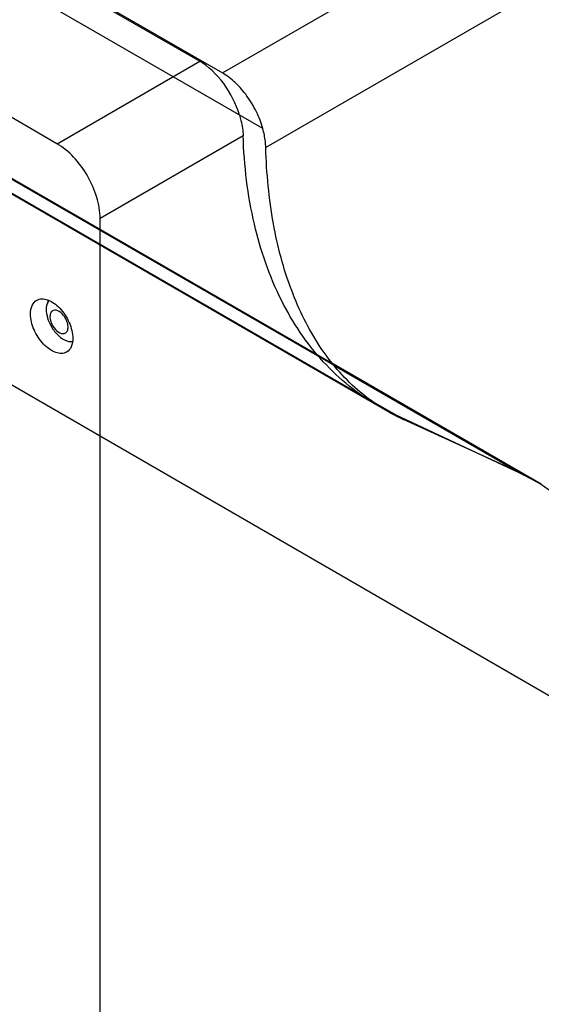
# Model space of a CAD drawing. Header units: millimetres. Extents: x 131 to 497, y 67 to 809.
# Tile 12 of 14: x 289 to 375, y 448 to 609. Entities that reach past the tile are written whole.
import ezdxf

# ---------------------------------------------------------------- set-up
doc = ezdxf.new("R2010")
doc.units = ezdxf.units.MM
doc.header["$LTSCALE"] = 57.01838
doc.layers.get('0').update_dxf_attribs({"linetype": 'CONTINUOUS'})

msp = doc.modelspace()

# ---------------------------------------------------------------- linework, layer by layer
at = {"color": 7, "linetype": 'Continuous'}
for p, q in [((161.95, 693.29), (322.69, 600.49)), ((329.3, 591.38), (155.34, 691.82)), ((165.68, 690.9), (318.96, 602.4)), ((295.59, 588.91), (144.64, 676.06)), ((322.69, 600.49), (417.03, 654.96)), ((349.77, 545.07), (177.12, 644.74)), ((180, 643.24), (347.79, 546.37)), ((424.09, 642.73), (329.79, 588.28)), ((341.08, 552.53), (200.96, 633.43)), ((340.62, 552.96), (203.79, 631.96)), ((295.6, 588.91), (318.96, 602.4)), ((326.08, 590.2), (302.66, 576.68)), ((225.58, 585.55), (393.41, 488.66)), ((302.66, 72.54), (302.66, 576.68)), ((294.17, 560.02), (294.4, 559.47)), ((294.4, 559.47), (294.93, 558.55)), ((374.92, 533.15), (340.62, 552.96)), ((341.08, 552.53), (372.1, 534.63)), ((351.14, 544.44), (347.79, 546.37)), ((351.14, 544.44), (348.26, 545.94)), ((372.1, 534.62), (351.14, 544.44)), ((351.14, 544.44), (352.36, 543.73)), ((371.24, 535.12), (352.36, 543.73)), ((372.1, 534.62), (374.92, 533.15))]:
    msp.add_line(p, q, dxfattribs=at)
msp.add_arc((297.58, 560.77), 3.17, 194.4038, 200.4437, dxfattribs=at)
msp.add_ellipse((318.94, 594.24), major_axis=(-5, 8.66), ratio=0.57894, start_param=-1.965396, end_param=-0.786759, dxfattribs=at)
for points, knots in [([(329.3, 591.38), (329.04, 592.33), (328.33, 594.19), (326.8, 596.74), (324.93, 598.9), (323.46, 600.05), (322.69, 600.49)], [0, 0, 0, 0, 0.256926, 0.517764, 0.769357, 1, 1, 1, 1]), ([(325.49, 593.58), (325.58, 593.29), (325.87, 592.18), (326.05, 591.04), (326.08, 590.2)], [0, 0, 0, 0, 0.265226, 1, 1, 1, 1]), ([(348.26, 545.94), (344.91, 547.87), (338.63, 552.95), (331.7, 563.35), (327.34, 576.07), (326.24, 585.34), (326.08, 590.2)], [0, 0, 0, 0, 0.224971, 0.460771, 0.717354, 1, 1, 1, 1]), ([(329.79, 588.28), (329.78, 588.61), (329.73, 589.29), (329.56, 590.33), (329.4, 591.02), (329.3, 591.38)], [0, 0, 0, 0, 0.315003, 0.649283, 1, 1, 1, 1]), ([(302.66, 576.68), (302.66, 577.84), (302.22, 580.28), (300.71, 583.71), (298.5, 586.74), (296.6, 588.33), (295.59, 588.91)], [0, 0, 0, 0, 0.237225, 0.500005, 0.762781, 1, 1, 1, 1]), ([(352.36, 543.73), (349.64, 544.97), (344.42, 548.37), (338.16, 555.73), (333.56, 565.08), (330.66, 576.15), (329.91, 584.1), (329.79, 588.28)], [0, 0, 0, 0, 0.170996, 0.35011, 0.545318, 0.761389, 1, 1, 1, 1]), ([(291.25, 561.04), (291.25, 561.51), (291.37, 562.37), (291.94, 563.09), (292.27, 563.28)], [0, 0, 0, 0, 0.550845, 1, 1, 1, 1]), ([(292.27, 563.28), (292.51, 563.42), (293.13, 563.58), (294.12, 563.38), (295.13, 562.83), (296.45, 561.65), (297.7, 559.73), (298.18, 557.91), (298.18, 557.04)], [0, 0, 0, 0, 0.087138, 0.186851, 0.304531, 0.438668, 0.730082, 1, 1, 1, 1]), ([(294.28, 563.3), (294.13, 563.12), (293.84, 562.53), (293.78, 561.37), (294, 560.48), (294.17, 560.02)], [0, 0, 0, 0, 0.201475, 0.565035, 1, 1, 1, 1]), ([(294.98, 561.6), (294.81, 561.54), (294.49, 561.23), (294.44, 560.81), (294.44, 560.59)], [0, 0, 0, 0, 0.447283, 1, 1, 1, 1]), ([(297.22, 559.8), (297.11, 560.09), (296.69, 560.93), (295.62, 561.84), (294.98, 561.6)], [0, 0, 0, 0, 0.306312, 1, 1, 1, 1]), ([(297.17, 554.79), (296.92, 554.65), (296.31, 554.49), (295.32, 554.69), (294.31, 555.25), (292.98, 556.42), (291.73, 558.35), (291.25, 560.16), (291.25, 561.04)], [0, 0, 0, 0, 0.087138, 0.186851, 0.304531, 0.438668, 0.730082, 1, 1, 1, 1]), ([(294.44, 560.59), (294.44, 560.54), (294.44, 560.33), (294.48, 560.13), (294.52, 559.98)], [0, 0, 0, 0, 0.237131, 1, 1, 1, 1]), ([(294.62, 559.66), (294.78, 559.23), (295.22, 558.49), (295.94, 557.95), (296.32, 557.85)], [0, 0, 0, 0, 0.542843, 1, 1, 1, 1]), ([(296.32, 557.85), (296.5, 557.8), (296.93, 557.8), (297.37, 558.3), (297.44, 559.02), (297.32, 559.53), (297.22, 559.8)], [0, 0, 0, 0, 0.216498, 0.422366, 0.68093, 1, 1, 1, 1]), ([(294.93, 558.55), (295.28, 558.04), (296.03, 557.2), (297.06, 556.63), (297.55, 556.54)], [0, 0, 0, 0, 0.549109, 1, 1, 1, 1]), ([(298.18, 557.04), (298.18, 556.57), (298.07, 555.7), (297.5, 554.98), (297.17, 554.79)], [0, 0, 0, 0, 0.550845, 1, 1, 1, 1]), ([(371.24, 535.12), (374.02, 533.85), (379.36, 530.33), (385.65, 522.64), (390.17, 512.87), (392.87, 501.31), (393.41, 493.02), (393.41, 488.67)], [0, 0, 0, 0, 0.169133, 0.347177, 0.542431, 0.759655, 1, 1, 1, 1])]:
    msp.add_open_spline(points, degree=3, knots=knots, dxfattribs=at)
for points in [[(294.14, 563.34), (294.11, 563.17), (294.09, 562.99), (294.08, 562.81)], [(297.55, 556.54), (297.72, 556.51), (297.88, 556.5), (298.05, 556.51)]]:
    msp.add_open_spline(points, degree=3, dxfattribs=at)

doc.saveas('drawing.dxf')
